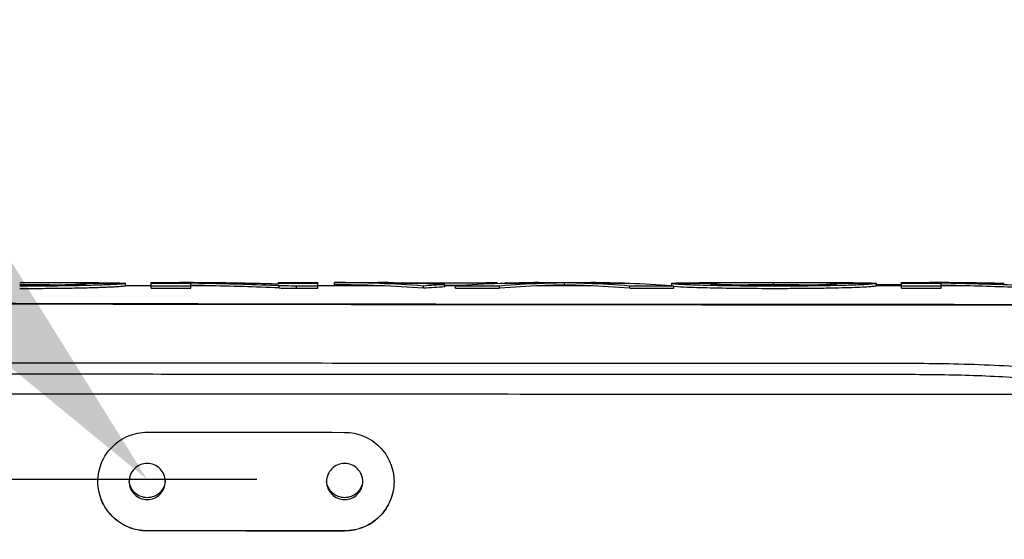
# Model space of a CAD drawing. Header units: millimetres. Extents: x 5828 to 6704, y 123 to 421.
# Tile 29 of 256: x 6383.82 to 6388.31, y 191.28 to 193.65. Entities that reach past the tile are written whole.
import ezdxf
from ezdxf import colors
from ezdxf.entities.mleader import LeaderData, LeaderLine
from ezdxf.math import Vec2, Vec3

# ---------------------------------------------------------------- set-up
doc = ezdxf.new("R2010")
doc.units = ezdxf.units.MM
for name, color, linetype in [('外形图', 7, 'Continuous'), ('多重引线', 7, 'Continuous'), ('尺寸标注', 7, 'Continuous')]:
    doc.layers.add(name, color=color, linetype=linetype)
doc.styles.get("Standard").update_dxf_attribs({"font": 'msyh.ttc'})
doc.styles.add('微软雅黑', font='msyh.ttc', dxfattribs={"height": 1.5})
doc.dimstyles.new('尺寸标注_1_20比例', dxfattribs={"dimtxt": 1.5, "dimasz": 1.25, "dimexe": 0.5, "dimexo": 0.4, "dimgap": 0.5, "dimtad": 1, "dimdec": 1, "dimlfac": 20, "dimdsep": 46, "dimtxsty": '微软雅黑', "dimcen": 0.09, "dimadec": 0, "dimazin": 0, "dimtp": 0.01, "dimtm": 0.01, "dimtfac": 1, "dimtdec": 1, "dimtofl": 0, "dimtmove": 0, "dimatfit": 3, "dimfxl": 1, "dimtolj": 1, "dimarcsym": 0})

# ---------------------------------------------------------------- blocks, each defined once
blk = doc.blocks.new('*D1099')
at = {"layer": 'Defpoints', "color": 0}
for p in [(6385.3045, 191.5488), (6370.1354, 186.9495), (6385.3045, 186.9495)]:
    blk.add_point(p, dxfattribs=at)
at = {"layer": '尺寸标注', "color": 0, "lineweight": -2}
for p, q in [((6384.9045, 191.5488), (6369.6354, 191.5488)), ((6370.1354, 190.2988), (6370.1354, 188.1995)), ((6384.9045, 186.9495), (6369.6354, 186.9495))]:
    blk.add_line(p, q, dxfattribs=at)
at = {"layer": '尺寸标注', "color": 0}
for points in [[(6370.3437, 190.2988), (6369.927, 190.2988), (6370.1354, 191.5488)], [(6369.927, 188.1995), (6370.3437, 188.1995), (6370.1354, 186.9495)]]:
    blk.add_solid(points, dxfattribs=at)
at = {"layer": '尺寸标注', "color": 0, "insert": (6368.8616, 189.3315), "char_height": 1.5, "attachment_point": 5, "rotation": 90, "style": '微软雅黑'}
blk.add_mtext('\\A1;\\A1;{\\fAlibaba PuHuiTi 3.0 55 Regular|b0|i0|c134|p18;92}', dxfattribs=at)

msp = doc.modelspace()

# ---------------------------------------------------------------- linework, layer by layer
at = {"layer": '外形图', "linetype": 'ByBlock'}
for p, q in [((6384.3053, 192.4431), (6384.1277, 192.4431)), ((6384.3054, 192.4433), (6384.3053, 192.4431)), ((6384.3053, 192.4331), (6384.3054, 192.4333)), ((6384.4229, 192.4331), (6384.3053, 192.4331)), ((6384.3054, 192.4333), (6384.3054, 192.4433)), ((6384.4229, 192.4216), (6384.4229, 192.4474)), ((6384.4229, 192.4474), (6384.4948, 192.4474)), ((6384.6029, 192.4431), (6384.4229, 192.4431)), ((6384.6029, 192.4216), (6384.6029, 192.4446)), ((6384.6761, 192.4331), (6384.6029, 192.4331)), ((6384.8905, 192.4431), (6384.6761, 192.4431)), ((6385.0023, 192.4403), (6385.0023, 192.4474)), ((6385.0023, 192.4474), (6385.1823, 192.4474)), ((6385.1823, 192.4431), (6385.0023, 192.4431)), ((6385.1823, 192.4216), (6385.1823, 192.4474)), ((6385.4612, 192.4331), (6385.1823, 192.4331)), ((6385.2577, 192.4374), (6385.2577, 192.4474)), ((6385.2577, 192.4474), (6385.4557, 192.4474)), ((6385.6559, 192.4431), (6385.4612, 192.4431)), ((6385.5307, 192.4467), (6386.0006, 192.4467)), ((6385.9303, 192.445), (6385.6046, 192.445)), ((6385.7608, 192.4278), (6385.7608, 192.4378)), ((6385.7608, 192.435), (6385.8592, 192.435)), ((6385.8327, 192.4331), (6385.7608, 192.4331)), ((6385.9303, 192.4393), (6385.9303, 192.445)), ((6386.0006, 192.4426), (6386.0006, 192.4467)), ((6386.2038, 192.4431), (6386.0123, 192.4431)), ((6386.4106, 192.4332), (6386.2038, 192.4332)), ((6386.2792, 192.4474), (6386.3358, 192.4474)), ((6386.307, 192.4363), (6386.307, 192.4463)), ((6386.6028, 192.4431), (6386.4106, 192.4431)), ((6386.7946, 192.4331), (6386.7825, 192.4331)), ((6386.7944, 192.4434), (6386.7944, 192.4334)), ((6386.7945, 192.4433), (6386.7944, 192.4434)), ((6386.7944, 192.4334), (6386.7945, 192.4333)), ((6386.7945, 192.4333), (6386.7945, 192.4332)), ((6386.9709, 192.4431), (6386.7946, 192.4431)), ((6387.2595, 192.4368), (6387.2595, 192.4468)), ((6387.5493, 192.4432), (6387.5493, 192.4433)), ((6387.5494, 192.4432), (6387.5494, 192.4433)), ((6387.7283, 192.4432), (6387.5494, 192.4432)), ((6387.7284, 192.4433), (6387.7283, 192.4432)), ((6387.7283, 192.4432), (6387.7283, 192.4431)), ((6387.7283, 192.4332), (6387.7284, 192.4333)), ((6387.8438, 192.4332), (6387.7283, 192.4332)), ((6387.7283, 192.4331), (6387.7283, 192.4332)), ((6387.7284, 192.4333), (6387.7284, 192.4433)), ((6387.8438, 192.4374), (6387.7284, 192.4374)), ((6387.8438, 192.4216), (6387.8438, 192.4475)), ((6387.8438, 192.4475), (6387.9158, 192.4475)), ((6388.0238, 192.4432), (6387.8438, 192.4432)), ((6388.0238, 192.4217), (6388.0238, 192.4447)), ((6388.0978, 192.4332), (6388.0238, 192.4332)), ((6388.3117, 192.4432), (6388.0978, 192.4432)), ((6384.6029, 192.4316), (6384.4229, 192.4316)), ((6384.4229, 192.4216), (6384.6029, 192.4216)), ((6385.0065, 192.4228), (6385.0065, 192.4328)), ((6385.0846, 192.4216), (6385.0846, 192.4316)), ((6385.1823, 192.4316), (6385.0846, 192.4316)), ((6385.0846, 192.4216), (6385.1823, 192.4216)), ((6385.6638, 192.4216), (6385.6638, 192.4316)), ((6386.0101, 192.4316), (6385.8096, 192.4315)), ((6385.8096, 192.4215), (6385.8096, 192.4315)), ((6385.8096, 192.4215), (6386.0101, 192.4216)), ((6386.0101, 192.4216), (6386.0101, 192.4316)), ((6386.6051, 192.4215), (6386.6051, 192.4315)), ((6386.8056, 192.4315), (6386.6051, 192.4315)), ((6386.6051, 192.4215), (6386.8056, 192.4215)), ((6386.7945, 192.4324), (6386.8056, 192.4315)), ((6386.8056, 192.4215), (6386.8056, 192.4315)), ((6388.0238, 192.4317), (6387.8438, 192.4316)), ((6387.8438, 192.4216), (6388.0238, 192.4217)), ((6384.4045, 191.3151), (6384.4045, 191.3145)), ((6385.3045, 191.3151), (6384.4045, 191.3151)), ((6385.3045, 191.3151), (6385.3045, 191.3141))]:
    msp.add_line(p, q, dxfattribs=at)
for centre, radius, start, end in [((6383.8208, 145.7887), 46.6481, 89.82897, 89.99731), ((6384.5006, 174.7859), 17.6615, 88.73508, 89.83666), ((6384.2841, 174.5919), 17.8555, 88.74181, 88.97693), ((6384.2842, 174.5883), 17.8492, 88.74181, 88.97701), ((6384.2836, 174.5742), 17.8733, 87.68198, 88.74164), ((6384.2837, 174.5705), 17.867, 87.6816, 88.74164), ((6384.5004, 174.7737), 17.6738, 88.3727, 88.73513), ((6385.2412, 186.8239), 5.6236, 87.7586, 89.8322), ((6385.2413, 186.8159), 5.6216, 87.7586, 89.8329), ((6385.4393, 186.8282), 5.6192, 89.0684, 89.8327), ((6385.2402, 186.8), 5.6475, 85.699, 87.7578), ((6385.2403, 186.792), 5.6455, 85.6983, 87.7578), ((6385.4447, 187.2665), 5.181, 87.6641, 88.2314), ((6385.4443, 187.2559), 5.1916, 86.5043, 87.6638), ((6386.1053, 186.3184), 6.1291, 93.22241, 94.13147), ((6386.2331, 186.8071), 5.6404, 92.2442, 94.3066), ((6386.0862, 187.5251), 4.9224, 90.9965, 91.8144), ((6386.4149, 187.2936), 5.1539, 92.3478, 94.5052), ((6386.4148, 187.2854), 5.1521, 92.3478, 94.506), ((6386.2321, 186.8311), 5.6164, 90.4322, 92.2434), ((6386.4139, 187.3151), 5.1323, 91.1943, 92.3467), ((6386.4139, 187.307), 5.1305, 91.1939, 92.3467), ((6386.1995, 187.2707), 5.1768, 87.663, 88.8104), ((6386.1996, 187.2625), 5.1749, 87.663, 88.8108), ((6386.1985, 187.2501), 5.1974, 85.5132, 87.6619), ((6386.1986, 187.2419), 5.1955, 85.5125, 87.6619), ((6386.3828, 186.8262), 5.6213, 87.7569, 89.5666), ((6386.3818, 186.8025), 5.6449, 85.807, 87.756), ((6387.256, 152.9011), 39.5358, 89.99499, 90.16221), ((6387.2618, 149.493), 42.9438, 89.84937, 90.00313), ((6387.9232, 175.0312), 17.4163, 88.7218, 89.83942), ((6387.7104, 174.8798), 17.5676, 88.7365, 88.97772), ((6387.7106, 174.8767), 17.5608, 88.73649, 88.9778), ((6387.715, 175.0445), 17.4029, 87.73753, 88.73956), ((6387.7151, 175.0415), 17.3959, 87.73713, 88.73956), ((6386.1053, 186.3106), 6.1269, 93.22279, 94.13217), ((6384.4045, 191.5488), 0.0825, 183.0344, 186.0349), ((6384.4045, 191.5488), 0.0825, 353.9651, 356.9656), ((6385.3045, 191.5488), 0.0825, 183.0344, 186.0349), ((6385.3045, 191.5488), 0.0825, 353.9651, 356.9656)]:
    msp.add_arc(centre, radius, start, end, dxfattribs=at)
for points, knots in [([(6383.823, 192.4474), (6383.8541, 192.4474), (6383.9155, 192.4474), (6384.0051, 192.4474), (6384.0887, 192.4473), (6384.1531, 192.4472), (6384.1987, 192.4469), (6384.2272, 192.4466), (6384.2511, 192.4463), (6384.2704, 192.4459), (6384.2852, 192.4454), (6384.2949, 192.4449), (6384.3003, 192.4445), (6384.303, 192.4441), (6384.3044, 192.4438), (6384.3054, 192.4435), (6384.3054, 192.4433)], [0, 0, 0, 0, 0.193723, 0.38134, 0.556984, 0.713398, 0.781406, 0.840684, 0.89026, 0.930197, 0.9608, 0.982417, 0.989953, 0.995352, 0.998654, 1, 1, 1, 1]), ([(6384.1279, 192.4439), (6384.1248, 192.4445), (6384.1184, 192.4447), (6384.1058, 192.4453), (6384.0899, 192.4456), (6384.0708, 192.4459), (6384.0454, 192.4462), (6384.0136, 192.4464), (6383.9628, 192.4466), (6383.8992, 192.4468), (6383.8484, 192.4468), (6383.823, 192.4468)], [0, 0, 0, 0, 0.031232, 0.062482, 0.124983, 0.187484, 0.249985, 0.374988, 0.49999, 0.749995, 1, 1, 1, 1]), ([(6383.823, 192.4363), (6383.8632, 192.4361), (6383.9216, 192.4361), (6383.9946, 192.4371), (6384.0386, 192.4381), (6384.0727, 192.4394), (6384.098, 192.4406), (6384.1153, 192.4419), (6384.1244, 192.4424), (6384.1277, 192.4431)], [0, 0, 0, 0, 0.396347, 0.574051, 0.71871, 0.828848, 0.909955, 0.967693, 1, 1, 1, 1]), ([(6384.3053, 192.4431), (6384.3046, 192.4424), (6384.3008, 192.4423), (6384.2941, 192.441), (6384.2826, 192.4403), (6384.2672, 192.4392), (6384.2476, 192.4382), (6384.224, 192.4371), (6384.1965, 192.436), (6384.1525, 192.4346), (6384.0896, 192.433), (6384.0066, 192.4317), (6383.9165, 192.4309), (6383.8545, 192.4308), (6383.823, 192.4309)], [0, 0, 0, 0, 0.006171, 0.020959, 0.044453, 0.076611, 0.117315, 0.16634, 0.223425, 0.288308, 0.439885, 0.614662, 0.804184, 1, 1, 1, 1]), ([(6383.823, 192.4209), (6383.8545, 192.4208), (6383.9165, 192.4209), (6384.0066, 192.4217), (6384.0896, 192.423), (6384.1525, 192.4246), (6384.1965, 192.426), (6384.224, 192.4271), (6384.2476, 192.4282), (6384.2672, 192.4292), (6384.2826, 192.4303), (6384.2941, 192.431), (6384.3008, 192.4323), (6384.3046, 192.4324), (6384.3053, 192.4331)], [0, 0, 0, 0, 0.195815, 0.385338, 0.560115, 0.711692, 0.776575, 0.83366, 0.882685, 0.923389, 0.955547, 0.979041, 0.993829, 1, 1, 1, 1]), ([(6384.1277, 192.4431), (6384.1279, 192.4432), (6384.1282, 192.4433), (6384.1287, 192.4435), (6384.1287, 192.4436)], [0, 0, 0, 0, 0.702339, 1, 1, 1, 1]), ([(6384.1287, 192.4436), (6384.1287, 192.4437), (6384.1284, 192.4438), (6384.1281, 192.4439), (6384.1279, 192.4439)], [0, 0, 0, 0, 0.303333, 1, 1, 1, 1]), ([(6384.4948, 192.4474), (6384.5001, 192.4474), (6384.5188, 192.4474), (6384.5376, 192.4474), (6384.551, 192.4474)], [0, 0, 0, 0, 0.284612, 1, 1, 1, 1]), ([(6386.1897, 192.4473), (6386.1949, 192.4473), (6386.2247, 192.4474), (6386.2546, 192.4474), (6386.2792, 192.4474)], [0, 0, 0, 0, 0.173373, 1, 1, 1, 1]), ([(6386.3358, 192.4474), (6386.345, 192.4474), (6386.3748, 192.4474), (6386.4047, 192.4474), (6386.4253, 192.4473)], [0, 0, 0, 0, 0.307355, 1, 1, 1, 1]), ([(6386.7944, 192.4434), (6386.7944, 192.4435), (6386.7945, 192.4436), (6386.7946, 192.4437), (6386.7946, 192.4437)], [0, 0, 0, 0, 0.416405, 1, 1, 1, 1]), ([(6386.7946, 192.4431), (6386.7946, 192.4432), (6386.7945, 192.4432), (6386.7945, 192.4433), (6386.7945, 192.4433)], [0, 0, 0, 0, 0.54209, 1, 1, 1, 1]), ([(6386.7946, 192.4437), (6386.7955, 192.4442), (6386.7991, 192.4445), (6386.8064, 192.4452), (6386.8183, 192.4456), (6386.8345, 192.446), (6386.8549, 192.4464), (6386.8897, 192.4468), (6386.9411, 192.4471), (6387.0106, 192.4473), (6387.0886, 192.4474), (6387.1725, 192.4474), (6387.2301, 192.4474), (6387.2595, 192.4474)], [0, 0, 0, 0, 0.006509, 0.022308, 0.047938, 0.082981, 0.12704, 0.179686, 0.307295, 0.458748, 0.628208, 0.810568, 1, 1, 1, 1]), ([(6387.5495, 192.4337), (6387.5103, 192.4328), (6387.4283, 192.4316), (6387.3025, 192.4308), (6387.1741, 192.431), (6387.0694, 192.432), (6386.9911, 192.4334), (6386.9395, 192.4346), (6386.8948, 192.4359), (6386.8585, 192.4374), (6386.831, 192.4388), (6386.8122, 192.4403), (6386.8014, 192.4414), (6386.7965, 192.4424), (6386.795, 192.4428), (6386.7946, 192.4431)], [0, 0, 0, 0, 0.15541, 0.326032, 0.499486, 0.665571, 0.741739, 0.810652, 0.87046, 0.919157, 0.955274, 0.979708, 0.994073, 0.997989, 1, 1, 1, 1]), ([(6386.7946, 192.4331), (6386.7947, 192.433), (6386.7959, 192.4325), (6386.7971, 192.4323), (6386.7982, 192.4321)], [0, 0, 0, 0, 0.139034, 1, 1, 1, 1]), ([(6386.8055, 192.431), (6386.8254, 192.4287), (6386.8855, 192.4262), (6386.9981, 192.4229), (6387.1479, 192.4211), (6387.2861, 192.4208), (6387.3987, 192.4214), (6387.4789, 192.4223), (6387.5516, 192.4236), (6387.6131, 192.4253), (6387.656, 192.4271), (6387.6833, 192.4285), (6387.6985, 192.4295), (6387.7104, 192.4304), (6387.7192, 192.4312), (6387.7247, 192.4322), (6387.7276, 192.4326), (6387.7283, 192.4331)], [0, 0, 0, 0, 0.065208, 0.195075, 0.366254, 0.551936, 0.643971, 0.732118, 0.812551, 0.880096, 0.932003, 0.952166, 0.96864, 0.981559, 0.991036, 0.997158, 1, 1, 1, 1]), ([(6386.972, 192.4437), (6386.9718, 192.4436), (6386.9714, 192.4435), (6386.971, 192.4434), (6386.9709, 192.4433)], [0, 0, 0, 0, 0.62124, 1, 1, 1, 1]), ([(6386.9709, 192.4433), (6386.9709, 192.4433), (6386.9709, 192.4432), (6386.9709, 192.4432), (6386.9709, 192.4432)], [0, 0, 0, 0, 0.554377, 1, 1, 1, 1]), ([(6386.9709, 192.4431), (6386.971, 192.4426), (6386.9736, 192.4426), (6386.977, 192.4417), (6386.984, 192.4413), (6386.9931, 192.4406), (6387.0051, 192.44), (6387.0266, 192.439), (6387.0442, 192.4385), (6387.0569, 192.4382)], [0, 0, 0, 0, 0.018133, 0.065761, 0.142914, 0.249948, 0.387798, 0.557826, 1, 1, 1, 1]), ([(6387.2595, 192.4468), (6387.2232, 192.4468), (6387.1703, 192.4468), (6387.1025, 192.4465), (6387.0591, 192.4463), (6387.024, 192.4459), (6386.9985, 192.4454), (6386.9824, 192.4447), (6386.9745, 192.4442), (6386.972, 192.4437)], [0, 0, 0, 0, 0.37837, 0.552513, 0.706992, 0.830977, 0.918506, 0.973188, 1, 1, 1, 1]), ([(6387.0569, 192.4382), (6387.0714, 192.4378), (6387.1389, 192.4365), (6387.2065, 192.4361), (6387.2595, 192.4361)], [0, 0, 0, 0, 0.2151, 1, 1, 1, 1]), ([(6387.2595, 192.4474), (6387.2904, 192.4474), (6387.3512, 192.4474), (6387.4397, 192.4474), (6387.5219, 192.4473), (6387.5846, 192.4472), (6387.6285, 192.4469), (6387.6556, 192.4467), (6387.6781, 192.4463), (6387.6962, 192.4459), (6387.7101, 192.4455), (6387.7196, 192.4449), (6387.7253, 192.4444), (6387.7276, 192.4439), (6387.7284, 192.4435), (6387.7284, 192.4433)], [0, 0, 0, 0, 0.19761, 0.388691, 0.566316, 0.722694, 0.789694, 0.847414, 0.895478, 0.933977, 0.963226, 0.983642, 0.99568, 0.998722, 1, 1, 1, 1]), ([(6387.5481, 192.4437), (6387.5455, 192.4442), (6387.5375, 192.4447), (6387.5211, 192.4454), (6387.4954, 192.4459), (6387.4602, 192.4463), (6387.4167, 192.4466), (6387.3489, 192.4468), (6387.2958, 192.4468), (6387.2595, 192.4468)], [0, 0, 0, 0, 0.027659, 0.083025, 0.170855, 0.294677, 0.448827, 0.622575, 1, 1, 1, 1]), ([(6387.2595, 192.4361), (6387.2781, 192.4361), (6387.3463, 192.4363), (6387.4146, 192.4369), (6387.4641, 192.4382)], [0, 0, 0, 0, 0.273593, 1, 1, 1, 1]), ([(6387.4641, 192.4382), (6387.4759, 192.4385), (6387.4961, 192.4392), (6387.522, 192.4402), (6387.5384, 192.4416), (6387.5465, 192.442), (6387.5489, 192.4428)], [0, 0, 0, 0, 0.415386, 0.716433, 0.910204, 1, 1, 1, 1]), ([(6387.5493, 192.4433), (6387.5492, 192.4434), (6387.5488, 192.4435), (6387.5484, 192.4436), (6387.5481, 192.4437)], [0, 0, 0, 0, 0.387368, 1, 1, 1, 1]), ([(6387.5489, 192.4428), (6387.5491, 192.4429), (6387.5492, 192.4429), (6387.5494, 192.4431), (6387.5494, 192.4432)], [0, 0, 0, 0, 0.663109, 1, 1, 1, 1]), ([(6387.7283, 192.4431), (6387.7272, 192.4423), (6387.7227, 192.442), (6387.7143, 192.4406), (6387.7002, 192.4397), (6387.6811, 192.4383), (6387.6563, 192.4371), (6387.6119, 192.4353), (6387.5756, 192.4343), (6387.5495, 192.4337)], [0, 0, 0, 0, 0.021501, 0.070548, 0.147944, 0.254796, 0.392511, 0.562458, 1, 1, 1, 1]), ([(6387.9158, 192.4475), (6387.9212, 192.4475), (6387.9399, 192.4475), (6387.9586, 192.4475), (6387.972, 192.4474)], [0, 0, 0, 0, 0.284558, 1, 1, 1, 1]), ([(6385.0846, 192.4316), (6385.0772, 192.4316), (6385.0511, 192.4317), (6385.0251, 192.432), (6385.0065, 192.4328)], [0, 0, 0, 0, 0.28492, 1, 1, 1, 1]), ([(6385.0065, 192.4228), (6385.0118, 192.4226), (6385.0378, 192.4218), (6385.0638, 192.4216), (6385.0846, 192.4216)], [0, 0, 0, 0, 0.202467, 1, 1, 1, 1]), ([(6388.402, 192.3444), (6388.0612, 192.3449), (6387.3795, 192.3447), (6386.0162, 192.3457), (6384.3124, 192.3477), (6382.2682, 192.3516), (6380.9056, 192.3553), (6380.2244, 192.3573)], [0, 0, 0, 0, 0.125037, 0.250071, 0.500112, 0.750098, 1, 1, 1, 1]), ([(6388.402, 192.3465), (6387.721, 192.3467), (6386.3591, 192.3471), (6383.6361, 192.3509), (6381.594, 192.3561), (6380.2327, 192.3604)], [0, 0, 0, 0, 0.250074, 0.500117, 1, 1, 1, 1]), ([(6382.55, 192.0822), (6383.0376, 192.0818), (6383.769, 192.0813), (6384.7442, 192.0808), (6385.4757, 192.0804), (6386.2073, 192.0801), (6386.817, 192.0798), (6387.3048, 192.0798), (6387.6707, 192.0793), (6388.0365, 192.0805), (6388.2804, 192.0713), (6388.402, 192.0627)], [0, 0, 0, 0, 0.249928, 0.374917, 0.499919, 0.624932, 0.749952, 0.812465, 0.874979, 0.937492, 1, 1, 1, 1]), ([(6378.7275, 192.0354), (6379.13, 192.0348), (6379.9351, 192.0338), (6381.1431, 192.0326), (6382.3516, 192.0316), (6383.5605, 192.0308), (6384.5681, 192.0303), (6385.3744, 192.0299), (6385.9791, 192.0296), (6386.5839, 192.0293), (6387.0879, 192.0293), (6387.4911, 192.0289), (6387.7935, 192.0295), (6388.0959, 192.0284), (6388.2974, 192.0197), (6388.3979, 192.0121)], [0, 0, 0, 0, 0.124847, 0.249763, 0.374733, 0.499743, 0.624783, 0.687311, 0.749844, 0.81238, 0.87492, 0.90619, 0.937461, 0.968732, 1, 1, 1, 1]), ([(6376.4954, 191.9832), (6376.4953, 191.9822), (6376.5001, 191.9806), (6376.5069, 191.9792), (6376.5205, 191.9773), (6376.5382, 191.9756), (6376.5614, 191.9738), (6376.5895, 191.972), (6376.6226, 191.9703), (6376.6764, 191.9678), (6376.7555, 191.9649), (6376.864, 191.9618), (6376.9898, 191.9588), (6377.1318, 191.9561), (6377.2885, 191.9535), (6377.5227, 191.9504), (6377.8403, 191.9475), (6378.2427, 191.9452), (6378.6628, 191.9446), (6379.0896, 191.9441), (6379.5174, 191.9436), (6379.9452, 191.9432), (6380.5159, 191.9426), (6381.2294, 191.942), (6382.0858, 191.9413), (6382.9424, 191.9407), (6383.7992, 191.9402), (6384.6561, 191.9397), (6385.7988, 191.9392), (6387.2274, 191.9388), (6388.3703, 191.9385), (6388.9418, 191.9384)], [0, 0, 0, 0, 0.000253, 0.000894, 0.001943, 0.0034, 0.005262, 0.007526, 0.010188, 0.013245, 0.020515, 0.029263, 0.039404, 0.050843, 0.063475, 0.077179, 0.107283, 0.140025, 0.174164, 0.208522, 0.242888, 0.277262, 0.311642, 0.380421, 0.44922, 0.518036, 0.586865, 0.655705, 0.724554, 0.86227, 1, 1, 1, 1]), ([(6384.1795, 191.5397), (6384.1795, 191.569), (6384.1912, 191.6282), (6384.2412, 191.703), (6384.316, 191.7531), (6384.3752, 191.7648), (6384.4045, 191.7648)], [0, 0, 0, 0, 0.249992, 0.500019, 0.750036, 1, 1, 1, 1]), ([(6385.3045, 191.7643), (6385.3338, 191.7643), (6385.393, 191.7526), (6385.4677, 191.7024), (6385.5178, 191.6276), (6385.5295, 191.5684), (6385.5295, 191.5391)], [0, 0, 0, 0, 0.250019, 0.499996, 0.749975, 1, 1, 1, 1]), ([(6384.487, 191.5401), (6384.487, 191.5508), (6384.4827, 191.5725), (6384.4643, 191.5999), (6384.4369, 191.6183), (6384.4045, 191.6247), (6384.3721, 191.6183), (6384.3446, 191.5999), (6384.3263, 191.5725), (6384.322, 191.5508), (6384.322, 191.5401)], [0, 0, 0, 0, 0.124991, 0.249988, 0.374991, 0.5, 0.625009, 0.750012, 0.875009, 1, 1, 1, 1]), ([(6385.387, 191.5401), (6385.387, 191.5508), (6385.3827, 191.5725), (6385.3643, 191.5999), (6385.3369, 191.6183), (6385.3045, 191.6247), (6385.2721, 191.6183), (6385.2446, 191.5999), (6385.2263, 191.5725), (6385.222, 191.5508), (6385.222, 191.5401)], [0, 0, 0, 0, 0.124991, 0.249988, 0.374991, 0.5, 0.625009, 0.750012, 0.875009, 1, 1, 1, 1]), ([(6384.4045, 191.3145), (6384.3752, 191.3145), (6384.316, 191.3263), (6384.2413, 191.3764), (6384.1912, 191.4513), (6384.1795, 191.5105), (6384.1795, 191.5397)], [0, 0, 0, 0, 0.250002, 0.499977, 0.749965, 1, 1, 1, 1]), ([(6384.4045, 191.3151), (6384.3753, 191.3151), (6384.3161, 191.3268), (6384.2414, 191.3768), (6384.1913, 191.4514), (6384.1795, 191.5105), (6384.1795, 191.5397)], [0, 0, 0, 0, 0.250018, 0.500025, 0.750018, 1, 1, 1, 1]), ([(6384.322, 191.5401), (6384.322, 191.5294), (6384.3263, 191.5077), (6384.3446, 191.4802), (6384.3721, 191.4619), (6384.4045, 191.4554), (6384.4369, 191.4619), (6384.4643, 191.4802), (6384.4827, 191.5077), (6384.487, 191.5294), (6384.487, 191.5401)], [0, 0, 0, 0, 0.124991, 0.249988, 0.374991, 0.5, 0.625009, 0.750012, 0.875009, 1, 1, 1, 1]), ([(6384.4865, 191.5401), (6384.4845, 191.5205), (6384.4648, 191.4815), (6384.4045, 191.4587), (6384.3442, 191.4815), (6384.3245, 191.5205), (6384.3224, 191.5401)], [0, 0, 0, 0, 0.249987, 0.5, 0.750013, 1, 1, 1, 1]), ([(6385.222, 191.5401), (6385.222, 191.5294), (6385.2263, 191.5077), (6385.2446, 191.4802), (6385.2721, 191.4619), (6385.3045, 191.4554), (6385.3369, 191.4619), (6385.3643, 191.4802), (6385.3827, 191.5077), (6385.387, 191.5294), (6385.387, 191.5401)], [0, 0, 0, 0, 0.124991, 0.249988, 0.374991, 0.5, 0.625009, 0.750012, 0.875009, 1, 1, 1, 1]), ([(6385.3865, 191.5401), (6385.3845, 191.5205), (6385.3648, 191.4815), (6385.3045, 191.4587), (6385.2442, 191.4815), (6385.2245, 191.5205), (6385.2224, 191.5401)], [0, 0, 0, 0, 0.249987, 0.5, 0.750013, 1, 1, 1, 1]), ([(6385.5295, 191.5391), (6385.5295, 191.5098), (6385.5178, 191.4507), (6385.4677, 191.3758), (6385.3929, 191.3258), (6385.3338, 191.3141), (6385.3045, 191.3141)], [0, 0, 0, 0, 0.249987, 0.500008, 0.750024, 1, 1, 1, 1]), ([(6385.5295, 191.5391), (6385.5294, 191.5099), (6385.5175, 191.451), (6385.4673, 191.3766), (6385.3927, 191.3268), (6385.3337, 191.3151), (6385.3045, 191.3151)], [0, 0, 0, 0, 0.249982, 0.499975, 0.749982, 1, 1, 1, 1])]:
    msp.add_open_spline(points, degree=3, knots=knots, dxfattribs=at)
for points in [[(6384.4045, 191.7648), (6384.7045, 191.7646), (6385.0045, 191.7645), (6385.3045, 191.7643)], [(6385.3045, 191.3141), (6385.0045, 191.3142), (6384.7045, 191.3143), (6384.4045, 191.3145)]]:
    msp.add_open_spline(points, degree=3, dxfattribs=at)

# ---------------------------------------------------------------- dimensions: what is measured, and where the dimension line sits
at = {"layer": '尺寸标注'}
dim = msp.add_linear_dim(base=(6370.1354, 186.9495), p1=(6385.3045, 191.5488), p2=(6385.3045, 186.9495), angle=90, text='\\A1;{\\fAlibaba PuHuiTi 3.0 55 Regular|b0|i0|c134|p18;<>}', dimstyle='尺寸标注_1_20比例', dxfattribs=at)
dim.commit()
dim.dimension.update_dxf_attribs({"geometry": '*D1099', "text_midpoint": (6370.1354, 189.3315), "dimtype": 160})

# ---------------------------------------------------------------- leaders
at = {"layer": '多重引线'}
ml = msp.add_multileader_mtext('Standard', dxfattribs=at)
ml.set_content('{\\fAlibaba PuHuiTi 3.0 65 Medium|b0|i0|c134|p18;2×M4 depth8}')
ml.set_leader_properties(linetype='ByLayer')
ml.build(insert=Vec2(0, 0))
ml.multileader.update_dxf_attribs({"text_left_attachment_type": 5, "text_right_attachment_type": 5, "dogleg_length": 2, "arrow_head_size": 1.25})
ctx = ml.context
ctx.base_point, ctx.char_height, ctx.arrow_head_size, ctx.landing_gap_size, ctx.plane_origin = Vec3(6379.3119, 199.9657), 1.5, 1.25, 0.5, Vec3(6398.1848, 190.4751)
ctx.left_attachment, ctx.right_attachment, ctx.text_align_type = 5, 5, 2
notes = []
notes.append((ctx, [(0, (1, 1, 0), (6395.5676, 199.9657), (-1, 0), 2, [(0, [(6399.0545, 190.0336)], 0, [])])]))
ctx.mtext.insert, ctx.mtext.alignment, ctx.mtext.flow_direction = Vec3(6393.0676, 202.0407), 3, 5
ml = msp.add_multileader_mtext('Standard', dxfattribs=at)
ml.set_content('{\\fAlibaba PuHuiTi 3.0 65 Medium|b0|i0|c134|p18;4×M4 depth8}')
ml.set_leader_properties(linetype='ByLayer')
ml.build(insert=Vec2(0, 0))
ml.multileader.update_dxf_attribs({"text_left_attachment_type": 5, "text_right_attachment_type": 5, "dogleg_length": 2, "arrow_head_size": 1.25})
ctx = ml.context
ctx.base_point, ctx.char_height, ctx.arrow_head_size, ctx.landing_gap_size, ctx.plane_origin = Vec3(6361.3846, 199.1966), 1.5, 1.25, 0.5, Vec3(6383.5348, 193.5251)
ctx.left_attachment, ctx.right_attachment, ctx.text_align_type = 5, 5, 1
notes.append((ctx, [(0, (1, 1, 0), (6377.6901, 199.1966), (-1, 0), 2, [(0, [(6384.4045, 191.5488)], 0, [])])]))
ctx.mtext.insert, ctx.mtext.alignment, ctx.mtext.flow_direction = Vec3(6368.5373, 201.2716), 2, 5
for ctx, leaders in notes:
    for number, flags, end, landing, length, lines in leaders:
        leader = LeaderData()
        leader.index, (leader.has_last_leader_line, leader.has_dogleg_vector, leader.attachment_direction) = number, flags
        leader.last_leader_point, leader.dogleg_vector, leader.dogleg_length = Vec3(end), Vec3(landing), length
        for number, points, colour, breaks in lines:
            line = LeaderLine()
            line.index, line.vertices, line.color, line.breaks = number, Vec3.list(points), colors.encode_raw_color(colour), breaks
            leader.lines.append(line)
        ctx.leaders.append(leader)

doc.saveas('drawing.dxf')
